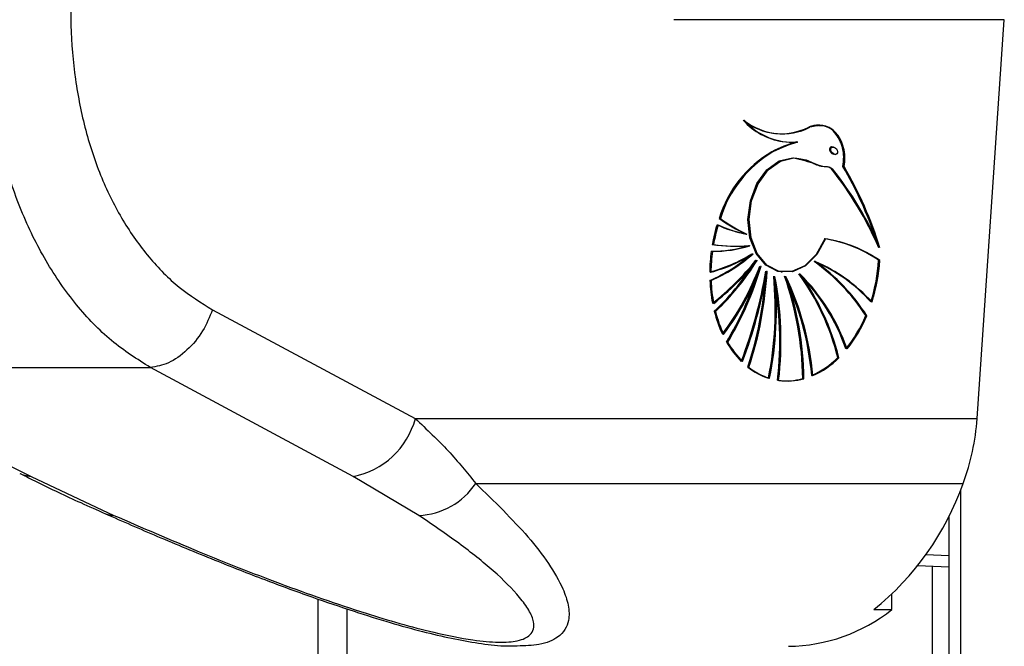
# Model space of a CAD drawing. Header units: millimetres. Extents: x 10 to 13239, y 20 to 10604.
# Tile 27 of 130: x 3857 to 3914, y 2691 to 2727. Entities that reach past the tile are written whole.
import ezdxf

# ---------------------------------------------------------------- set-up
doc = ezdxf.new("R2010")
doc.units = ezdxf.units.MM
doc.layers.add('COMPONENT_GEOMETRY', color=7, linetype='Continuous')
doc.styles.add('SLDTEXTSTYLE0', font='TXT', dxfattribs={"width": 0.75})
doc.dimstyles.new('SLDDIMSTYLE1', dxfattribs={"dimtxt": 75, "dimasz": 3.302, "dimexe": 0, "dimexo": 0.0625, "dimgap": 18.75, "dimtad": 0, "dimtih": 1, "dimtoh": 1, "dimdec": 1, "dimrnd": 1e-09, "dimzin": 12, "dimdsep": 46, "dimtxsty": 'SLDTEXTSTYLE0', "dimsah": 1, "dimcen": 0.09, "dimadec": 0, "dimazin": 3, "dimtfac": 1, "dimtdec": 1, "dimtofl": 0, "dimtmove": 0, "dimatfit": 3, "dimfxl": 1, "dimfrac": 2, "dimtolj": 1, "dimtzin": 12, "dimarcsym": 0})

# ---------------------------------------------------------------- blocks, each defined once
blk = doc.blocks.new('_D_5')
at = {"layer": 'COMPONENT_GEOMETRY', "color": 7}
for p, q in [((3876.961, 3780.567), (440.927, 3780.567)), ((444.102, 3780.567), (444.102, 2437.572)), ((294.05, 2422.338), (271.198, 2422.338)), ((271.198, 2422.338), (271.198, 2303.276)), ((594.154, 2422.338), (617.006, 2422.338)), ((617.006, 2422.338), (617.006, 2303.276)), ((271.198, 2303.276), (294.05, 2303.276)), ((617.006, 2303.276), (594.154, 2303.276)), ((444.102, 848.067), (444.102, 2191.062)), ((3787.574, 848.067), (440.927, 848.067))]:
    blk.add_line(p, q, dxfattribs=at)
for points in [[(444.102, 3780.567), (443.594, 3777.265), (444.61, 3777.265)], [(444.102, 848.067), (444.61, 851.369), (443.594, 851.369)]]:
    blk.add_solid(points, dxfattribs=at)
at = {"layer": 'COMPONENT_GEOMETRY', "color": 7, "char_height": 75, "attachment_point": 1, "style": 'SLDTEXTSTYLE0'}
for s, insert in [('9\'7.45"', (294.05, 2399.956)), ('2932.5mm', (197.956, 2287.742))]:
    blk.add_mtext(s, dxfattribs=dict(at, insert=insert))

msp = doc.modelspace()

# ---------------------------------------------------------------- linework, layer by layer
at = {"color": 7, "linetype": 'Continuous', "lineweight": 25}
for p, q in [((3914.308, 2727.052), (3895.075, 2727.052)), ((3912.723, 2703.85), (3914.308, 2727.052)), ((3900.888, 2720.442), (3900.923, 2720.437)), ((3902.25, 2719.938), (3902.285, 2719.933)), ((3904.378, 2719.639), (3904.33, 2719.645)), ((3900.815, 2719.362), (3900.78, 2719.366)), ((3904.423, 2719.224), (3904.499, 2719.213)), ((3904.949, 2718.509), (3904.985, 2718.504)), ((3897.755, 2715.488), (3897.72, 2715.493)), ((3899.301, 2714.581), (3899.337, 2714.576)), ((3899.468, 2713.908), (3899.503, 2713.903)), ((3899.658, 2713.433), (3899.693, 2713.428)), ((3899.894, 2713.055), (3899.929, 2713.051)), ((3900.12, 2712.712), (3900.155, 2712.708)), ((3903.28, 2712.986), (3903.315, 2712.981)), ((3906.99, 2713.06), (3907.06, 2713.051)), ((3900.471, 2712.424), (3900.507, 2712.419)), ((3900.929, 2712.122), (3900.964, 2712.117)), ((3901.351, 2712.37), (3901.387, 2712.365)), ((3901.561, 2712.122), (3901.596, 2712.117)), ((3902.387, 2712.266), (3902.422, 2712.261)), ((3897.215, 2711.88), (3897.179, 2711.885)), ((3868.249, 2710.182), (3880.047, 2703.85)), ((3897.472, 2710.082), (3897.437, 2710.087)), ((3906.248, 2709.835), (3906.319, 2709.825)), ((3898.186, 2708.291), (3898.151, 2708.296)), ((3904.619, 2707.392), (3904.689, 2707.382)), ((3845.027, 2706.815), (3864.634, 2706.815)), ((3899.419, 2706.837), (3899.384, 2706.842)), ((3902.617, 2706.17), (3902.652, 2706.165)), ((3880.047, 2703.85), (3912.723, 2703.85)), ((3857.697, 2700.482), (3862.512, 2698.217)), ((3880.249, 2698.217), (3876.424, 2700.482)), ((3883.558, 2700.077), (3911.913, 2700.077)), ((3911.076, 2698.172), (3911.076, 896.567)), ((3909.276, 2695.297), (3911.076, 2695.228)), ((3874.396, 896.567), (3874.396, 2693.348)), ((3907.773, 2692.733), (3907.773, 2693.633)), ((3906.712, 2692.733), (3907.773, 2692.733))]:
    msp.add_line(p, q, dxfattribs=at)
at = {"color": 8, "linetype": 'Continuous', "lineweight": 25}
for p, q in [((3911.768, 2699.707), (3911.768, 896.567)), ((3911.076, 2695.872), (3909.736, 2695.921)), ((3909.277, 2695.298), (3911.076, 2695.229)), ((3910.13, 896.567), (3910.13, 2695.264)), ((3876.07, 2692.778), (3876.07, 896.567))]:
    msp.add_line(p, q, dxfattribs=at)
at = {"color": 7, "linetype": 'Continuous', "lineweight": 25, "flags": 128}
for points in [[(3901.42, 2719.961), (3901.792, 2719.93), (3902.215, 2719.943)], [(3901.316, 2712.375), (3901.135, 2712.41), (3900.428, 2712.773), (3899.866, 2713.45), (3899.508, 2714.369), (3899.394, 2715.429), (3899.536, 2716.517), (3899.919, 2717.516), (3900.5, 2718.318), (3901.219, 2718.836), (3901.996, 2719.015)], [(3903.863, 2714.307), (3903.368, 2713.4), (3902.705, 2712.739), (3901.946, 2712.395), (3901.17, 2712.405), (3900.463, 2712.768), (3899.901, 2713.446), (3899.543, 2714.364), (3899.43, 2715.424), (3899.571, 2716.512), (3899.954, 2717.511), (3900.536, 2718.313), (3901.254, 2718.831), (3902.032, 2719.01)], [(3903.898, 2714.302), (3903.404, 2713.395), (3902.741, 2712.734), (3901.981, 2712.39), (3901.205, 2712.4), (3900.499, 2712.764), (3899.936, 2713.441), (3899.579, 2714.359), (3899.465, 2715.419), (3899.607, 2716.507), (3899.989, 2717.506), (3900.571, 2718.308), (3901.289, 2718.826), (3902.067, 2719.006)], [(3845.027, 2706.815), (3850.527, 2704.065), (3857.697, 2700.482)], [(3876.424, 2700.482), (3871.306, 2703.231), (3864.634, 2706.815)], [(3857.033, 2700.656), (3857.24, 2700.57), (3857.697, 2700.482)]]:
    msp.add_lwpolyline(points, dxfattribs=at)
at = {"color": 8, "linetype": 'Continuous', "lineweight": 25, "flags": 128}
msp.add_lwpolyline([(3862.015, 2698.31), (3862.228, 2698.242), (3862.512, 2698.217)], dxfattribs=at)
at = {"color": 7, "linetype": 'Continuous', "lineweight": 25}
for centre, radius, start, end in [((3901.987, 2723.775), 3.856, 221.7942, 261.5459), ((3901.37, 2723.943), 3.53, 230.9884, 296.9482), ((3901.975, 2723.705), 3.777, 221.539, 274.1763), ((3901.405, 2723.939), 3.53, 230.989, 296.9476), ((3902.01, 2723.7), 3.777, 221.5389, 274.1774), ((3901.353, 2723.958), 3.546, 235.2905, 261.8791), ((3901.313, 2724.031), 3.614, 262.6678, 296.6509), ((3904.389, 2712.456), 7.795, 106.1928, 117.5754), ((3904.424, 2712.453), 7.794, 106.1911, 117.5751), ((3904.46, 2712.444), 7.799, 106.1943, 117.5719), ((3904.253, 2713.477), 6.837, 120.5265, 162.8548), ((3904.288, 2713.472), 6.837, 120.5274, 162.8543), ((3904.323, 2713.467), 6.837, 120.5274, 162.8543), ((3888.381, 2705.738), 20.286, 23.3657, 38.5742), ((3888.415, 2705.732), 20.287, 23.366, 38.5738), ((3888.449, 2705.727), 20.288, 23.3663, 38.5736), ((3886.202, 2707.438), 21.745, 18.3694, 30.622), ((3886.159, 2707.392), 21.833, 17.7129, 30.6085), ((3886.114, 2707.346), 21.922, 17.048, 30.5949), ((3903.413, 2723.43), 9.768, 234.3522, 244.8812), ((3903.45, 2723.429), 9.773, 234.3548, 244.8786), ((3903.484, 2723.423), 9.771, 234.3537, 244.8797), ((3906.848, 2712.29), 9.674, 162.9661, 169.9536), ((3906.883, 2712.285), 9.674, 162.9656, 169.9534), ((3906.919, 2712.28), 9.675, 162.9664, 169.9534), ((3900.654, 2721.742), 7.29, 245.2166, 259.0237), ((3900.69, 2721.74), 7.293, 245.2194, 259.0208), ((3900.725, 2721.733), 7.29, 245.2166, 259.0237), ((3897.311, 2720.569), 6.987, 269.5847, 287.676), ((3898.671, 2723.401), 9.519, 261.8577, 274.5912), ((3897.382, 2720.558), 6.985, 269.582, 287.6771), ((3898.706, 2723.397), 9.52, 261.8574, 274.5898), ((3898.741, 2723.392), 9.519, 261.8577, 274.5912), ((3902.636, 2706.679), 7.725, 55.6954, 81.1293), ((3902.671, 2706.674), 7.725, 55.6963, 81.1293), ((3902.707, 2706.669), 7.726, 55.6969, 81.1287), ((3906.933, 2712.267), 9.762, 172.2549, 179.3478), ((3894.899, 2721), 8.916, 284.7699, 301.9892), ((3893.48, 2720.407), 9.29, 293.4673, 311.3923), ((3894.934, 2720.995), 8.916, 284.7701, 301.9901), ((3893.515, 2720.403), 9.291, 293.4682, 311.3924), ((3907.005, 2712.257), 9.763, 172.2554, 179.3476), ((3894.97, 2720.989), 8.915, 284.7691, 301.9911), ((3893.551, 2720.396), 9.289, 293.4666, 311.3939), ((3887.96, 2722.544), 15.215, 308.0201, 321.4441), ((3887.996, 2722.538), 15.214, 308.0194, 321.4447), ((3888.031, 2722.533), 15.215, 308.0201, 321.4448), ((3887.239, 2720.858), 14.832, 313.4324, 327.2934), ((3887.213, 2720.91), 14.916, 313.4522, 328.225), ((3887.248, 2720.905), 14.917, 313.4528, 328.2249), ((3885.053, 2718.395), 16.069, 323.1415, 339.3066), ((3885.089, 2718.39), 16.068, 323.1411, 339.3067), ((3885.123, 2718.386), 16.069, 323.1415, 339.3066), ((3881.831, 2718.08), 19.061, 329.0994, 343.6436), ((3881.865, 2718.076), 19.062, 329.0998, 343.6436), ((3896.445, 2703.513), 11.665, 32.8183, 54.3456), ((3899.499, 2704.253), 9.507, 42.1681, 66.7987), ((3899.534, 2704.248), 9.508, 42.1693, 66.7975), ((3896.48, 2703.508), 11.665, 32.8179, 54.3455), ((3896.515, 2703.503), 11.665, 32.8183, 54.3456), ((3899.57, 2704.244), 9.507, 42.1681, 66.7987), ((3897.248, 2713.594), 9.757, 342.3481, 356.8654), ((3897.284, 2713.589), 9.756, 342.3478, 356.8657), ((3897.318, 2713.584), 9.757, 342.348, 356.8657), ((3881.879, 2718.041), 18.967, 329.0822, 342.385), ((3872.695, 2717.133), 28.137, 339.266, 350.3754), ((3872.731, 2717.128), 28.137, 339.266, 350.3755), ((3872.766, 2717.123), 28.137, 339.266, 350.3754), ((3879.433, 2713.493), 21.03, 341.5622, 356.2614), ((3879.462, 2713.49), 21.036, 341.5632, 357.0939), ((3879.497, 2713.485), 21.036, 341.5631, 357.0939), ((3880.271, 2710.217), 20.711, 348.8153, 5.2903), ((3880.306, 2710.212), 20.711, 348.8152, 5.2904), ((3880.341, 2710.207), 20.711, 348.8152, 5.2904), ((3881.365, 2708.394), 19.882, 353.3163, 10.8218), ((3881.4, 2708.389), 19.882, 353.3163, 10.8219), ((3881.435, 2708.384), 19.882, 353.3163, 10.8218), ((3884.04, 2705.955), 18.543, 0.6792, 19.4404), ((3886.276, 2704.861), 16.893, 5.0825, 25.4752), ((3886.31, 2704.856), 16.893, 5.0827, 25.475), ((3884.075, 2705.95), 18.543, 0.6793, 19.4403), ((3884.11, 2705.946), 18.543, 0.6792, 19.4404), ((3886.346, 2704.851), 16.892, 5.0824, 25.4753), ((3890.941, 2704.001), 14.093, 13.9255, 35.9335), ((3894.263, 2704.152), 11.46, 19.1168, 45.1077), ((3894.298, 2704.147), 11.46, 19.1162, 45.1083), ((3890.976, 2703.996), 14.093, 13.9256, 35.9337), ((3891.011, 2703.991), 14.092, 13.9252, 35.9338), ((3894.333, 2704.142), 11.46, 19.1168, 45.1077), ((3906.14, 2712.24), 8.967, 182.2678, 190.8184), ((3906.175, 2712.235), 8.967, 182.268, 190.8186), ((3906.21, 2712.231), 8.967, 182.2678, 190.8184), ((3904.548, 2711.868), 7.331, 194.0672, 205.1164), ((3904.581, 2711.863), 7.329, 194.0659, 205.1178), ((3904.618, 2711.859), 7.331, 194.0673, 205.1163), ((3898.991, 2712.874), 7.868, 320.8377, 337.2784), ((3899.025, 2712.869), 7.869, 320.8384, 337.2776), ((3899.061, 2712.864), 7.868, 320.8377, 337.2784), ((3902.746, 2710.915), 5.289, 209.6823, 225.0601), ((3902.782, 2710.911), 5.29, 209.6823, 225.0585), ((3902.818, 2710.907), 5.291, 209.6846, 225.0577), ((3901.065, 2710.974), 5.046, 293.8038, 314.7753), ((3901.101, 2710.968), 5.045, 293.8014, 314.7777), ((3901.135, 2710.964), 5.046, 293.8038, 314.7753), ((3901.735, 2709.802), 3.781, 231.5347, 252.3462), ((3901.771, 2709.798), 3.781, 231.5369, 252.3462), ((3901.805, 2709.792), 3.78, 231.535, 252.3481), ((3901.622, 2709.599), 3.556, 261.7655, 285.6603), ((3901.657, 2709.594), 3.556, 261.763, 285.6604), ((3901.692, 2709.589), 3.556, 261.7655, 285.6603), ((3875.574, 2705.029), 4.626, 280.5843, 345.2323), ((3899.565, 2704.701), 13.185, 339.4673, 356.2963), ((3880.084, 2702.384), 4.17, 272.2733, 326.4098), ((3896.403, 2705.546), 16.446, 308.8189, 340.5744), ((3901.619, 2700.538), 9.939, 270.8287, 308.2555)]:
    msp.add_arc(centre, radius, start, end, dxfattribs=at)
for start_param, end_param in [(0.341899, 2.517328), (5.658921, 6.625085)]:
    msp.add_ellipse((3904.341, 2719.44), major_axis=(-0.153, 0.185), ratio=0.688328, start_param=start_param, end_param=end_param, dxfattribs=at)
msp.add_ellipse((3904.412, 2719.43), major_axis=(-0.153, 0.185), ratio=0.688328, dxfattribs=at)
for points, knots in [([(3864.634, 2706.815), (3863.865, 2707.303), (3862.326, 2708.28), (3860.291, 2710.407), (3858.515, 2712.952), (3857.059, 2715.917), (3855.968, 2719.217), (3855.262, 2722.775), (3854.916, 2726.497), (3855.022, 2729.037), (3855.075, 2730.307)], [0, 0, 0, 0, 0.124254, 0.248755, 0.373673, 0.498312, 0.623951, 0.748648, 0.874353, 1, 1, 1, 1]), ([(3860.1, 2729.922), (3860.046, 2728.854), (3859.939, 2726.715), (3860.223, 2723.577), (3860.819, 2720.581), (3861.748, 2717.809), (3862.995, 2715.323), (3864.519, 2713.19), (3866.267, 2711.407), (3867.59, 2710.59), (3868.249, 2710.182)], [0, 0, 0, 0, 0.12587, 0.252179, 0.377313, 0.502687, 0.626919, 0.751875, 0.87635, 1, 1, 1, 1]), ([(3903.68, 2720.869), (3903.481, 2720.894), (3903.231, 2720.926), (3902.985, 2720.822), (3902.934, 2720.801)], [0, 0, 0, 0, 0.794951, 1, 1, 1, 1]), ([(3904.949, 2718.509), (3904.977, 2718.698), (3905.031, 2719.077), (3904.935, 2719.651), (3904.718, 2720.196), (3904.349, 2720.659), (3903.795, 2720.927), (3903.307, 2720.935), (3903.02, 2720.817), (3902.97, 2720.796)], [0, 0, 0, 0, 0.125844, 0.251052, 0.393402, 0.557565, 0.726465, 0.952101, 1, 1, 1, 1]), ([(3904.985, 2718.504), (3905.012, 2718.693), (3905.066, 2719.07), (3904.946, 2719.796), (3904.564, 2720.546), (3903.813, 2720.981), (3903.275, 2720.855), (3903.005, 2720.792)], [0, 0, 0, 0, 0.125867, 0.251161, 0.50072, 0.749637, 1, 1, 1, 1]), ([(3904.914, 2718.514), (3904.941, 2718.702), (3904.996, 2719.079), (3904.876, 2719.809), (3904.491, 2720.527), (3903.983, 2720.918), (3903.699, 2720.883), (3903.681, 2720.88)], [0, 0, 0, 0, 0.164228, 0.327724, 0.653359, 0.978154, 1, 1, 1, 1]), ([(3902.032, 2719.01), (3902.321, 2718.987), (3902.854, 2718.944), (3903.436, 2718.537), (3903.881, 2718.512), (3904.132, 2718.493), (3904.237, 2718.411), (3904.275, 2718.382)], [0, 0, 0, 0, 0.369937, 0.682977, 0.84103, 0.942255, 1, 1, 1, 1]), ([(3902.067, 2719.006), (3902.49, 2718.907), (3903.099, 2718.765), (3903.761, 2718.496), (3904.11, 2718.508), (3904.244, 2718.42), (3904.31, 2718.377)], [0, 0, 0, 0, 0.559891, 0.805799, 0.903564, 1, 1, 1, 1]), ([(3868.249, 2710.182), (3868.076, 2709.758), (3867.717, 2708.881), (3866.791, 2707.782), (3865.706, 2707.008), (3864.983, 2706.878), (3864.634, 2706.815)], [0, 0, 0, 0, 0.241933, 0.500002, 0.758067, 1, 1, 1, 1]), ([(3880.047, 2703.85), (3880.711, 2703.22), (3882.048, 2701.954), (3883.052, 2700.705), (3883.558, 2700.077)], [0, 0, 0, 0, 0.496951, 1, 1, 1, 1]), ([(3857.055, 2700.656), (3857.378, 2700.492), (3858.487, 2699.928), (3860.146, 2699.142), (3861.541, 2698.527), (3862.027, 2698.313)], [0, 0, 0, 0, 0.210804, 0.725035, 1, 1, 1, 1]), ([(3862.016, 2698.311), (3863.018, 2697.872), (3865.084, 2696.968), (3868.184, 2695.687), (3871.178, 2694.507), (3873.889, 2693.511), (3876.334, 2692.676), (3878.494, 2691.998), (3880.4, 2691.466), (3882.129, 2691.055), (3883.722, 2690.771), (3885.005, 2690.606), (3885.716, 2690.622), (3885.973, 2690.628)], [0, 0, 0, 0, 0.140409, 0.289293, 0.413942, 0.526838, 0.625475, 0.707551, 0.779599, 0.844238, 0.905064, 0.96571, 1, 1, 1, 1]), ([(3862.512, 2698.217), (3864.147, 2697.51), (3867.241, 2696.172), (3872.114, 2694.241), (3876.087, 2692.845), (3879.133, 2691.922), (3881.241, 2691.368), (3883.251, 2690.962), (3884.938, 2690.804), (3886.122, 2690.897), (3886.901, 2691.287), (3887.011, 2691.932), (3886.688, 2692.695), (3885.962, 2693.682), (3884.65, 2694.98), (3882.635, 2696.587), (3881.044, 2697.674), (3880.249, 2698.217)], [0, 0, 0, 0, 0.120044, 0.227172, 0.333836, 0.373923, 0.413905, 0.46098, 0.495719, 0.530459, 0.571625, 0.631694, 0.677742, 0.723854, 0.815672, 0.907871, 1, 1, 1, 1])]:
    msp.add_open_spline(points, degree=3, knots=knots, dxfattribs=at)
at = {"color": 8, "linetype": 'Continuous', "lineweight": 25}
msp.add_open_spline([(3883.558, 2700.077), (3884.637, 2699.03), (3886.269, 2697.448), (3887.839, 2695.408), (3888.613, 2694.077), (3888.985, 2692.972), (3889.029, 2691.979), (3888.541, 2691.162), (3887.447, 2690.666), (3886.418, 2690.63), (3885.972, 2690.614)], degree=3, knots=[0, 0, 0, 0, 0.261448, 0.395312, 0.529056, 0.620728, 0.71358, 0.839794, 0.930624, 1, 1, 1, 1], dxfattribs=at)

# ---------------------------------------------------------------- dimensions: what is measured, and where the dimension line sits
at = {"layer": 'COMPONENT_GEOMETRY', "color": 7}
dim = msp.add_linear_dim(base=(444.102, 3780.567), p1=(3788.844, 848.067), p2=(3878.231, 3780.567), angle=90, dimstyle='SLDDIMSTYLE1', dxfattribs=at)
dim.commit()
dim.dimension.update_dxf_attribs({"geometry": '_D_5', "text_midpoint": (444.102, 2314.317), "dimtype": 160})

doc.saveas('drawing.dxf')
